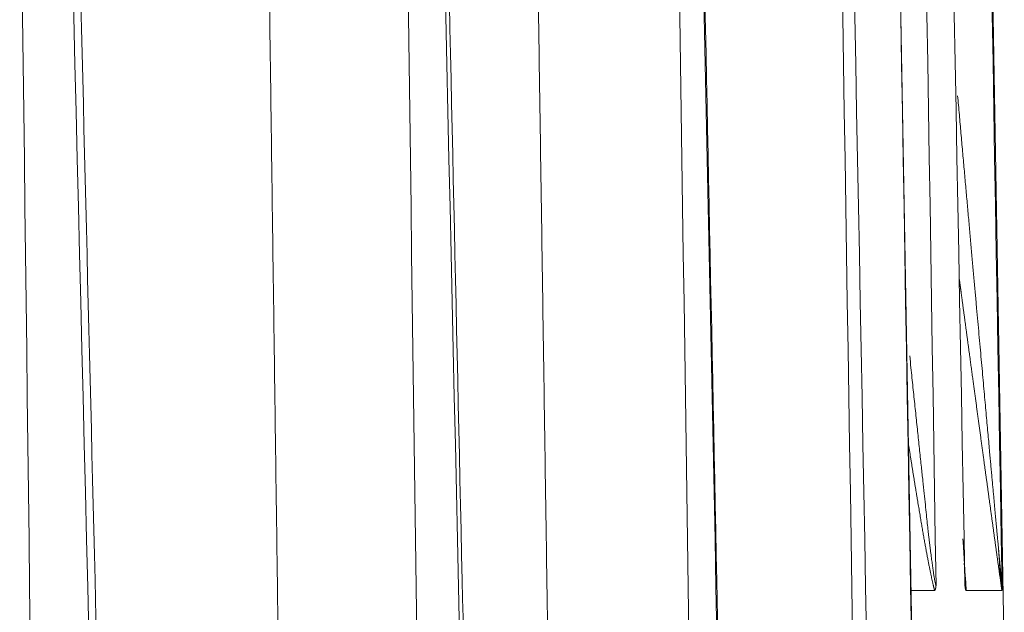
# Model space of a CAD drawing. Header units: millimetres. Extents: x 5437 to 18441, y -4466 to 3128.
# Tile 66 of 256: x 8204.86 to 8210.36, y -2740.44 to -2737.13. Entities that reach past the tile are written whole.
import ezdxf

# ---------------------------------------------------------------- set-up
doc = ezdxf.new("R2010")
doc.units = ezdxf.units.MM
doc.layers.add('1', color=7, linetype='Continuous', true_color=0xffffff)
doc.dimstyles.get("Standard").update_dxf_attribs({"dimtxt": 0.18, "dimasz": 0.18, "dimexe": 0.18, "dimexo": 0.0625, "dimgap": 0.09, "dimtad": 0, "dimtih": 1, "dimtoh": 1, "dimdec": 4, "dimzin": 0, "dimdsep": 46, "dimtxsty": 'Standard', "dimcen": 0.09, "dimadec": 0, "dimazin": 0, "dimtfac": 1, "dimtdec": 4, "dimtofl": 0, "dimtmove": 0, "dimatfit": 3, "dimfxl": 1, "dimtolj": 1, "dimtzin": 0, "dimarcsym": 0})

# ---------------------------------------------------------------- blocks, each defined once
blk = doc.blocks.new('*D53')
at = {"color": 0, "lineweight": -2, "transparency": 16777216}
for p, q in [((10989.4307, -2154.4155), (10692.9173, -2240.8213)), ((11069.4307, -2154.4155), (10989.4307, -2154.4155)), ((8443.48, -2896.4116), (8443.48, -2896.2316)), ((8443.39, -2896.3216), (8443.57, -2896.3216))]:
    blk.add_line(p, q, dxfattribs=at)
at = {"color": 0, "lineweight": 20, "transparency": 16777216}
blk.add_solid([(10689.1871, -2228.0204), (10696.6476, -2253.6222), (10616.1119, -2263.2029)], dxfattribs=at)
at = {"layer": 'Defpoints', "color": 0, "lineweight": 20, "transparency": 16777216}
for p in [(10616.1119, -2263.2029), (6270.848, -3529.4402)]:
    blk.add_point(p, dxfattribs=at)
at = {"color": 0, "lineweight": 20, "transparency": 16777216, "insert": (11249.5207, -2154.4155), "char_height": 80, "attachment_point": 5}
blk.add_mtext('\\A1;R2260', dxfattribs=at)
blk = doc.blocks.new('*D54')
at = {"color": 0, "lineweight": -2, "transparency": 16777216}
blk.add_line((7492.6853, -2896.3216), (7463.5164, -2896.3216), dxfattribs=at)
at = {"color": 0, "lineweight": -3, "transparency": 16777216}
for start, end in [(14.7247061, 87.3296239), (101.5902046, 175.2752939)]:
    blk.add_arc((8434.1189, -2896.3216), 970.4225, start, end, dxfattribs=at)
at = {"color": 0, "lineweight": 20, "transparency": 16777216}
for points in [[(9385.6953, -2646.8098), (9359.6469, -2652.519), (9389.7986, -2727.8095)], [(7480.3159, -2816.9391), (7453.6719, -2815.84), (7463.6964, -2896.3216)]]:
    blk.add_solid(points, dxfattribs=at)
at = {"layer": 'Defpoints', "color": 0, "lineweight": 20, "transparency": 16777216}
for p in [(7900.863, -2085.5454), (10671.8171, -2501.755), (7492.7478, -2896.3216), (7740.5009, -2896.3216), (8434.1189, -2896.3216)]:
    blk.add_point(p, dxfattribs=at)
at = {"color": 0, "lineweight": 20, "transparency": 16777216, "insert": (8359.2409, -1928.7921), "char_height": 80, "attachment_point": 5}
blk.add_mtext('\\A1;165%%D', dxfattribs=at)

msp = doc.modelspace()

# ---------------------------------------------------------------- linework, layer by layer
at = {"color": 7, "lineweight": 20}
msp.add_arc((8443.47995, -2896.41157), 893, 10.1099821, 350.11198757, dxfattribs=at)
at = {"layer": '1', "color": 0, "lineweight": 20}
for p, q in [((8209.75749, -2706.28666), (8210.8841, -2770.83029)), ((8209.75749, -2735.78666), (8210.8841, -2800.33029)), ((8209.9691, -2740.32157), (8209.83665, -2740.32157)), ((8210.34488, -2740.32157), (8210.14501, -2740.32157))]:
    msp.add_line(p, q, dxfattribs=at)
for points, degree in [([(8209.43493, -2706.28666), (8209.61623, -2717.62215), (8209.79695, -2728.95766), (8209.97709, -2740.29318)], 3), ([(8210.13819, -2740.29318), (8209.92583, -2728.95765), (8209.71267, -2717.62214), (8209.4987, -2706.28666)], 3), ([(8209.75662, -2706.28666), (8209.95358, -2717.62215), (8210.14986, -2728.95765), (8210.34547, -2740.29318)], 3), ([(8204.8617, -2735.78666), (8205.00137, -2747.12216), (8205.14068, -2758.45767), (8205.27963, -2769.79318)], 3), ([(8205.95886, -2769.79318), (8205.68423, -2758.45762), (8205.40821, -2747.12211), (8205.13076, -2735.78666)], 3), ([(8206.58476, -2761.38323), (8206.51585, -2756.26392), (8206.44686, -2751.1446), (8206.3778, -2746.02529), (8206.30867, -2740.90598), (8206.23946, -2735.78666)], 5), ([(8207.01391, -2735.78666), (8207.16678, -2747.12216), (8207.31923, -2758.45766), (8207.47126, -2769.79318)], 3), ([(8207.96798, -2769.79318), (8207.71667, -2758.45763), (8207.46422, -2747.12213), (8207.21059, -2735.78666)], 3), ([(8208.10116, -2760.4573), (8208.0288, -2755.52317), (8207.95637, -2750.58904), (8207.88385, -2745.65492), (8207.81126, -2740.72079), (8207.73859, -2735.78666)], 5), ([(8208.52707, -2735.78666), (8208.69375, -2747.12215), (8208.85993, -2758.45766), (8209.02563, -2769.79318)], 3), ([(8209.3511, -2769.79318), (8209.12032, -2758.45764), (8208.8886, -2747.12213), (8208.65591, -2735.78666)], 3), ([(8209.43493, -2735.78666), (8209.61623, -2747.12215), (8209.79695, -2758.45766), (8209.97709, -2769.79318)], 3), ([(8210.13819, -2769.79318), (8209.92583, -2758.45765), (8209.71267, -2747.12214), (8209.4987, -2735.78666)], 3), ([(8209.75662, -2735.78666), (8209.95358, -2747.12215), (8210.14986, -2758.45765), (8210.34547, -2769.79318)], 3), ([(8210.21665, -2738.8902), (8210.21884, -2738.91408), (8210.221, -2738.93796), (8210.22314, -2738.96185)], 3), ([(8209.83024, -2739.01176), (8209.83249, -2739.03369), (8209.83472, -2739.05563), (8209.83693, -2739.07756)], 3), ([(8210.32683, -2740.19632), (8210.31523, -2740.11397), (8210.30239, -2740.0212), (8210.2904, -2739.93426), (8210.27754, -2739.84048)], 4), ([(8210.13439, -2740.16994), (8210.1398, -2740.23035), (8210.1444, -2740.28856), (8210.14489, -2740.32089)], 3), ([(8210.34488, -2740.32157), (8210.34026, -2740.29103), (8210.33372, -2740.24527), (8210.32683, -2740.19632)], 3)]:
    msp.add_open_spline(points, degree=degree, dxfattribs=at)
for points, degree, knots in [([(8205.95769, -2768.10524), (8205.94503, -2767.58107), (8205.91097, -2766.17185), (8205.86178, -2764.13798), (8205.81181, -2762.07315), (8205.76946, -2760.32437), (8205.72821, -2758.62153), (8205.68635, -2756.89473), (8205.64423, -2755.15782), (8205.60007, -2753.33782), (8205.55388, -2751.43541), (8205.50638, -2749.48013), (8205.46076, -2747.60323), (8205.41337, -2745.6545), (8205.35423, -2743.22407), (8205.27285, -2739.88279), (8205.20926, -2737.27484), (8205.1728, -2735.78053)], 3, [0, 0, 0, 0, 0.0486475, 0.1307865, 0.1887594, 0.240281, 0.293087, 0.3467973, 0.4005419, 0.4542864, 0.5157087, 0.577101, 0.6357524, 0.689901, 0.7579595, 0.861316, 1, 1, 1, 1]), ([(8207.9659, -2768.81564), (8207.94908, -2768.05501), (8207.91267, -2766.40934), (8207.86239, -2764.13903), (8207.81665, -2762.07421), (8207.77788, -2760.32545), (8207.74012, -2758.62261), (8207.70181, -2756.89583), (8207.66325, -2755.15894), (8207.62284, -2753.33895), (8207.58057, -2751.43655), (8207.5371, -2749.48129), (8207.49536, -2747.6044), (8207.45199, -2745.65568), (8207.39788, -2743.22528), (8207.32343, -2739.88402), (8207.26527, -2737.27608), (8207.23192, -2735.78179)], 3, [0, 0, 0, 0, 0.0690773, 0.1494524, 0.2061804, 0.2565956, 0.3082676, 0.3608245, 0.4134149, 0.4660053, 0.5261086, 0.5861826, 0.6435744, 0.6965602, 0.7631572, 0.8642942, 1, 1, 1, 1]), ([(8209.34682, -2769.37688), (8209.32757, -2768.42956), (8209.29032, -2766.5972), (8209.24033, -2764.14018), (8209.19831, -2762.07535), (8209.1627, -2760.32659), (8209.12801, -2758.62375), (8209.09282, -2756.89696), (8209.05741, -2755.16005), (8209.02028, -2753.34005), (8208.98146, -2751.43765), (8208.94155, -2749.48238), (8208.90321, -2747.60548), (8208.86339, -2745.65675), (8208.8137, -2743.22634), (8208.74535, -2739.88506), (8208.69195, -2737.27711), (8208.66133, -2735.78281)], 3, [0, 0, 0, 0, 0.0845973, 0.1636324, 0.2194147, 0.2689894, 0.3198, 0.3714807, 0.4231943, 0.4749079, 0.5340092, 0.5930816, 0.6495167, 0.7016191, 0.7671058, 0.8665566, 1, 1, 1, 1]), ([(8210.09753, -2737.55755), (8210.10068, -2737.59297), (8210.10691, -2737.66298), (8210.11614, -2737.76673), (8210.12515, -2737.86801), (8210.13395, -2737.9668), (8210.14253, -2738.0631), (8210.15089, -2738.15691), (8210.15904, -2738.24824), (8210.16697, -2738.33709), (8210.17468, -2738.42345), (8210.18219, -2738.50732), (8210.18948, -2738.58871), (8210.19656, -2738.66761), (8210.20344, -2738.74402), (8210.21011, -2738.81795), (8210.21449, -2738.86638), (8210.21665, -2738.8902)], 3, [0, 0, 0, 0, 0.0796058, 0.157362, 0.2332688, 0.3073263, 0.3795348, 0.4498946, 0.5184059, 0.5850692, 0.6498847, 0.7128528, 0.773974, 0.8332487, 0.8906776, 0.9462611, 1, 1, 1, 1]), ([(8210.27754, -2739.84048), (8210.26563, -2739.75366), (8210.25331, -2739.66349), (8210.24137, -2739.57591), (8210.21268, -2739.3651), (8210.18378, -2739.15185), (8210.16711, -2739.02863), (8210.14492, -2738.8644), (8210.1227, -2738.69971), (8210.11717, -2738.65867), (8210.11162, -2738.61753), (8210.10606, -2738.57626)], 5, [0, 0, 0, 0, 0, 0, 0.3568007, 0.3568007, 0.3568007, 0.8400056, 0.8400056, 0.8400056, 1, 1, 1, 1, 1, 1]), ([(8210.22314, -2738.96185), (8210.22524, -2738.98504), (8210.22937, -2739.03066), (8210.23544, -2739.09787), (8210.24129, -2739.16271), (8210.24691, -2739.22517), (8210.25232, -2739.28526), (8210.25751, -2739.34297), (8210.2625, -2739.39831), (8210.26727, -2739.45127), (8210.27185, -2739.50186), (8210.27595, -2739.54699), (8210.27961, -2739.58715), (8210.28287, -2739.62283), (8210.28604, -2739.65758), (8210.28914, -2739.69141), (8210.29215, -2739.7243), (8210.29508, -2739.75627), (8210.29793, -2739.78731), (8210.3007, -2739.81743), (8210.30338, -2739.84661), (8210.30599, -2739.87487), (8210.30851, -2739.9022), (8210.31094, -2739.9286), (8210.3133, -2739.95408), (8210.31557, -2739.97862), (8210.31776, -2740.00224), (8210.31986, -2740.02494), (8210.32188, -2740.0467), (8210.32382, -2740.06754), (8210.32544, -2740.0849), (8210.32641, -2740.0953), (8210.32676, -2740.0991)], 3, [0, 0, 0, 0, 0.0604789, 0.1189203, 0.175325, 0.2296937, 0.2820273, 0.3323268, 0.3805933, 0.4268281, 0.4710326, 0.5132085, 0.5452662, 0.5765411, 0.607034, 0.6367457, 0.6656772, 0.6938293, 0.7212033, 0.7478002, 0.7736213, 0.7986681, 0.822942, 0.8464447, 0.8691781, 0.8911443, 0.9123454, 0.932784, 0.952463, 0.9713854, 0.9895548, 1, 1, 1, 1]), ([(8209.83693, -2739.07757), (8209.83882, -2739.096), (8209.84256, -2739.13257), (8209.84816, -2739.1869), (8209.8537, -2739.24028), (8209.85917, -2739.29269), (8209.86456, -2739.34414), (8209.86988, -2739.39463), (8209.87512, -2739.44416), (8209.88027, -2739.49272), (8209.88534, -2739.54032), (8209.89031, -2739.58696), (8209.89636, -2739.64344), (8209.90319, -2739.70769), (8209.91052, -2739.77762), (8209.91706, -2739.84038), (8209.92287, -2739.89597), (8209.92799, -2739.9444), (8209.93247, -2739.98566), (8209.93618, -2740.01806), (8209.93927, -2740.04369), (8209.94182, -2740.06477), (8209.9443, -2740.0849), (8209.94669, -2740.1041), (8209.949, -2740.12236), (8209.95122, -2740.13969), (8209.95337, -2740.15608), (8209.95543, -2740.17153), (8209.9574, -2740.18605), (8209.9593, -2740.19964), (8209.96111, -2740.21229), (8209.96284, -2740.224), (8209.96448, -2740.23478), (8209.96604, -2740.24463), (8209.96752, -2740.25354), (8209.96891, -2740.26152), (8209.97022, -2740.26857), (8209.97145, -2740.27468), (8209.9726, -2740.27986), (8209.97366, -2740.2841), (8209.97464, -2740.28741), (8209.97553, -2740.28975), (8209.97635, -2740.29122), (8209.97683, -2740.2914), (8209.97706, -2740.29148)], 3, [0, 0, 0, 0, 0.0430628, 0.0854023, 0.1270192, 0.1679142, 0.2080879, 0.2475411, 0.2862745, 0.3242889, 0.361585, 0.3981638, 0.4340262, 0.4946208, 0.5496548, 0.5991331, 0.6430624, 0.6814514, 0.7143128, 0.7416663, 0.7594794, 0.7766107, 0.7930636, 0.8088417, 0.8239493, 0.8383912, 0.8521729, 0.8653009, 0.8777824, 0.889626, 0.9008417, 0.9114413, 0.9214388, 0.9308508, 0.9396974, 0.9480026, 0.9557955, 0.9631113, 0.9699924, 0.97649, 0.9826646, 0.9885867, 0.9943361, 1, 1, 1, 1]), ([(8209.9691, -2740.32157), (8209.96865, -2740.31998), (8209.96777, -2740.31679), (8209.9664, -2740.31168), (8209.96501, -2740.30629), (8209.96357, -2740.3006), (8209.9621, -2740.29463), (8209.96059, -2740.28836), (8209.95904, -2740.28179), (8209.95746, -2740.27493), (8209.95584, -2740.26778), (8209.95418, -2740.26034), (8209.95249, -2740.2526), (8209.95076, -2740.24457), (8209.949, -2740.23625), (8209.94719, -2740.22763), (8209.94535, -2740.21872), (8209.94348, -2740.20952), (8209.94156, -2740.20002), (8209.93961, -2740.19023), (8209.93763, -2740.18015), (8209.9356, -2740.16977), (8209.93355, -2740.1591), (8209.93145, -2740.14814), (8209.92932, -2740.13688), (8209.92715, -2740.12533), (8209.92494, -2740.11349), (8209.9227, -2740.10135), (8209.92042, -2740.08892), (8209.9181, -2740.0762), (8209.91575, -2740.06318), (8209.91336, -2740.04987), (8209.91093, -2740.03627), (8209.90847, -2740.02237), (8209.90597, -2740.00818), (8209.90343, -2739.9937), (8209.90086, -2739.97892), (8209.89825, -2739.96385), (8209.89561, -2739.94849), (8209.89292, -2739.93283), (8209.89021, -2739.91688), (8209.88745, -2739.90064), (8209.88466, -2739.8841), (8209.88183, -2739.86727), (8209.87896, -2739.85015), (8209.87606, -2739.83273), (8209.87312, -2739.81502), (8209.87015, -2739.79702), (8209.86714, -2739.77872), (8209.86409, -2739.76013), (8209.86101, -2739.74125), (8209.85789, -2739.72207), (8209.85473, -2739.7026), (8209.85153, -2739.68283), (8209.8483, -2739.66278), (8209.84504, -2739.64243), (8209.84173, -2739.62178), (8209.83839, -2739.60085), (8209.83502, -2739.57962), (8209.83161, -2739.55809), (8209.82816, -2739.53627), (8209.82488, -2739.5155), (8209.82276, -2739.502), (8209.8218, -2739.49587)], 3, [0, 0, 0, 0, 0.0093878, 0.0189298, 0.0286337, 0.0385068, 0.0485562, 0.0587886, 0.0692102, 0.0798269, 0.0906445, 0.1016682, 0.1129031, 0.124354, 0.1360253, 0.1479212, 0.1600458, 0.1724029, 0.1849961, 0.1978286, 0.2109038, 0.2242246, 0.2377938, 0.2516143, 0.2656884, 0.2800188, 0.2946075, 0.3094569, 0.324569, 0.3399457, 0.3555889, 0.3715004, 0.3876818, 0.4041347, 0.4208606, 0.437861, 0.4551373, 0.4726907, 0.4905225, 0.5086339, 0.5270261, 0.5457, 0.5646569, 0.5838975, 0.603423, 0.6232341, 0.6433318, 0.6637169, 0.6843902, 0.7053524, 0.7266044, 0.7481467, 0.7699801, 0.7921052, 0.8145226, 0.837233, 0.8602368, 0.8835348, 0.9071273, 0.931015, 0.9551983, 0.9796776, 1, 1, 1, 1]), ([(8210.13819, -2740.29318), (8210.13827, -2740.29317), (8210.13843, -2740.29316), (8210.13864, -2740.29285), (8210.13884, -2740.29233), (8210.13901, -2740.29159), (8210.13917, -2740.29062), (8210.13931, -2740.28943), (8210.13943, -2740.28802), (8210.13953, -2740.28638), (8210.13961, -2740.28453), (8210.13967, -2740.28244), (8210.13971, -2740.28014), (8210.13974, -2740.27761), (8210.13974, -2740.27486), (8210.13972, -2740.27189), (8210.13969, -2740.26869), (8210.13963, -2740.26528), (8210.13956, -2740.26164), (8210.13947, -2740.25777), (8210.13935, -2740.25369), (8210.13922, -2740.24938), (8210.13907, -2740.24485), (8210.13889, -2740.24009), (8210.1387, -2740.23512), (8210.13849, -2740.22992), (8210.13826, -2740.2245), (8210.13801, -2740.21885), (8210.13773, -2740.21299), (8210.13744, -2740.2069), (8210.13713, -2740.20058), (8210.1368, -2740.19405), (8210.13645, -2740.18729), (8210.13608, -2740.18031), (8210.13568, -2740.17311), (8210.13527, -2740.16568), (8210.13484, -2740.15803), (8210.13439, -2740.15016), (8210.13391, -2740.14207), (8210.13342, -2740.13375), (8210.13291, -2740.12521), (8210.13237, -2740.11645), (8210.13182, -2740.10746), (8210.13124, -2740.09825), (8210.13065, -2740.08882), (8210.13003, -2740.07917), (8210.1294, -2740.06929), (8210.12874, -2740.05919), (8210.12806, -2740.04887), (8210.12749, -2740.0402), (8210.12714, -2740.03497), (8210.12703, -2740.03326)], 3, [0, 0, 0, 0, 0.0106707, 0.0213772, 0.0321638, 0.0430736, 0.0541484, 0.0654281, 0.0769504, 0.0887508, 0.1008624, 0.1133155, 0.1261384, 0.1393568, 0.1529941, 0.1670718, 0.1816092, 0.1966242, 0.2121326, 0.2281491, 0.2446868, 0.2617578, 0.2793729, 0.2975422, 0.3162745, 0.3355783, 0.3554609, 0.3759294, 0.39699, 0.4186486, 0.4409105, 0.4637806, 0.4872634, 0.5113632, 0.5360837, 0.5614286, 0.5874013, 0.6140047, 0.6412418, 0.6691153, 0.6976276, 0.7267812, 0.7565781, 0.7870205, 0.8181102, 0.849849, 0.8822387, 0.9152809, 0.9489769, 0.9833283, 1, 1, 1, 1]), ([(8210.34611, -2740.31376), (8210.34668, -2740.31919), (8210.34712, -2740.32404), (8210.34612, -2740.31805), (8210.34364, -2740.29819), (8210.33907, -2740.25756), (8210.3324, -2740.1889), (8210.32835, -2740.13072), (8210.32645, -2740.09871)], 3, [0, 0, 0, 0, 0.1302803, 0.2418567, 0.3497809, 0.4640354, 0.7207778, 1, 1, 1, 1]), ([(8210.32676, -2740.0991), (8210.327, -2740.10163), (8210.3278, -2740.1102), (8210.32913, -2740.12449), (8210.33073, -2740.14161), (8210.33225, -2740.15781), (8210.33369, -2740.17309), (8210.33504, -2740.18743), (8210.33631, -2740.20085), (8210.3375, -2740.21335), (8210.3386, -2740.22492), (8210.33962, -2740.23556), (8210.34056, -2740.24528), (8210.34142, -2740.25407), (8210.34219, -2740.26194), (8210.34289, -2740.26888), (8210.3435, -2740.2749), (8210.34402, -2740.27999), (8210.34447, -2740.28416), (8210.34484, -2740.2874), (8210.34512, -2740.28969), (8210.34533, -2740.2911), (8210.3454, -2740.29125), (8210.34544, -2740.29133)], 3, [0, 0, 0, 0, 0.0321505, 0.1090124, 0.182467, 0.2525419, 0.3192685, 0.3826834, 0.4428294, 0.4997563, 0.5535232, 0.6042, 0.6518705, 0.6966351, 0.7386153, 0.7779582, 0.8148426, 0.8494855, 0.8821485, 0.9131432, 0.9428343, 0.9716355, 1, 1, 1, 1]), ([(8209.97709, -2740.29318), (8209.97697, -2740.29434), (8209.97672, -2740.29665), (8209.97633, -2740.29985), (8209.97592, -2740.30285), (8209.97549, -2740.30562), (8209.97505, -2740.30817), (8209.97459, -2740.3105), (8209.97411, -2740.3126), (8209.97362, -2740.31449), (8209.97311, -2740.31615), (8209.97259, -2740.3176), (8209.97205, -2740.31882), (8209.97149, -2740.31982), (8209.97092, -2740.3206), (8209.97032, -2740.32115), (8209.96972, -2740.3215), (8209.9693, -2740.32155), (8209.9691, -2740.32157)], 3, [0, 0, 0, 0, 0.0599118, 0.119639, 0.1792988, 0.2390086, 0.2988857, 0.3590464, 0.4196054, 0.480675, 0.542365, 0.6047815, 0.6680273, 0.7322011, 0.7973974, 0.8637063, 0.9312135, 1, 1, 1, 1]), ([(8210.14501, -2740.32157), (8210.14485, -2740.32154), (8210.14453, -2740.3215), (8210.14404, -2740.32111), (8210.14357, -2740.32048), (8210.14309, -2740.3196), (8210.14263, -2740.31846), (8210.14216, -2740.31708), (8210.1417, -2740.31544), (8210.14125, -2740.31354), (8210.1408, -2740.3114), (8210.14035, -2740.309), (8210.13991, -2740.30635), (8210.13947, -2740.30344), (8210.13904, -2740.30028), (8210.13861, -2740.29688), (8210.13833, -2740.29442), (8210.13819, -2740.29318)], 3, [0, 0, 0, 0, 0.0722497, 0.143206, 0.2129698, 0.2816469, 0.3493483, 0.41619, 0.4822924, 0.5477799, 0.6127806, 0.6774254, 0.7418474, 0.806181, 0.8705614, 0.9351232, 1, 1, 1, 1]), ([(8210.34547, -2740.29318), (8210.34547, -2740.29434), (8210.34548, -2740.29665), (8210.34548, -2740.29985), (8210.34547, -2740.30285), (8210.34546, -2740.30562), (8210.34544, -2740.30817), (8210.34542, -2740.3105), (8210.34539, -2740.3126), (8210.34536, -2740.31449), (8210.34532, -2740.31615), (8210.34528, -2740.3176), (8210.34523, -2740.31882), (8210.34517, -2740.31982), (8210.34511, -2740.3206), (8210.34504, -2740.32115), (8210.34496, -2740.3215), (8210.34491, -2740.32155), (8210.34488, -2740.32157)], 3, [0, 0, 0, 0, 0.059933, 0.1196787, 0.1793542, 0.239077, 0.2989643, 0.3591324, 0.4196957, 0.4807668, 0.5424552, 0.6048672, 0.6681057, 0.7322693, 0.7974526, 0.8637458, 0.9312345, 1, 1, 1, 1])]:
    msp.add_open_spline(points, degree=degree, knots=knots, dxfattribs=at)

# ---------------------------------------------------------------- dimensions: what is measured, and where the dimension line sits
at = {"color": 0, "lineweight": 20}
dim = msp.add_angular_dim_2l(base=(7900.86303, -2085.54536), line1=((8434.11893, -2896.32157), (10671.81706, -2501.75501)), line2=((7740.5009, -2896.32157), (7492.74781, -2896.32157)), text='165%%D', dimstyle='Standard', override={"dimtxt": 80, "dimasz": 80, "dimlwd": 65533}, dxfattribs=at)
dim.commit()
dim.dimension.update_dxf_attribs({"geometry": '*D54', "text_midpoint": (8359.2409, -1928.79214), "dimtype": 162})
dim = msp.add_diameter_dim_2p(p1=(6270.84796, -3529.44022), p2=(10616.11195, -2263.20291), text='R2260', dimstyle='Standard', override={"dimtxt": 80, "dimasz": 80, "dimdec": 0}, dxfattribs=at)
dim.commit()
dim.dimension.update_dxf_attribs({"geometry": '*D53', "text_midpoint": (11249.52071, -2154.41547), "dimtype": 163})

doc.saveas('drawing.dxf')
